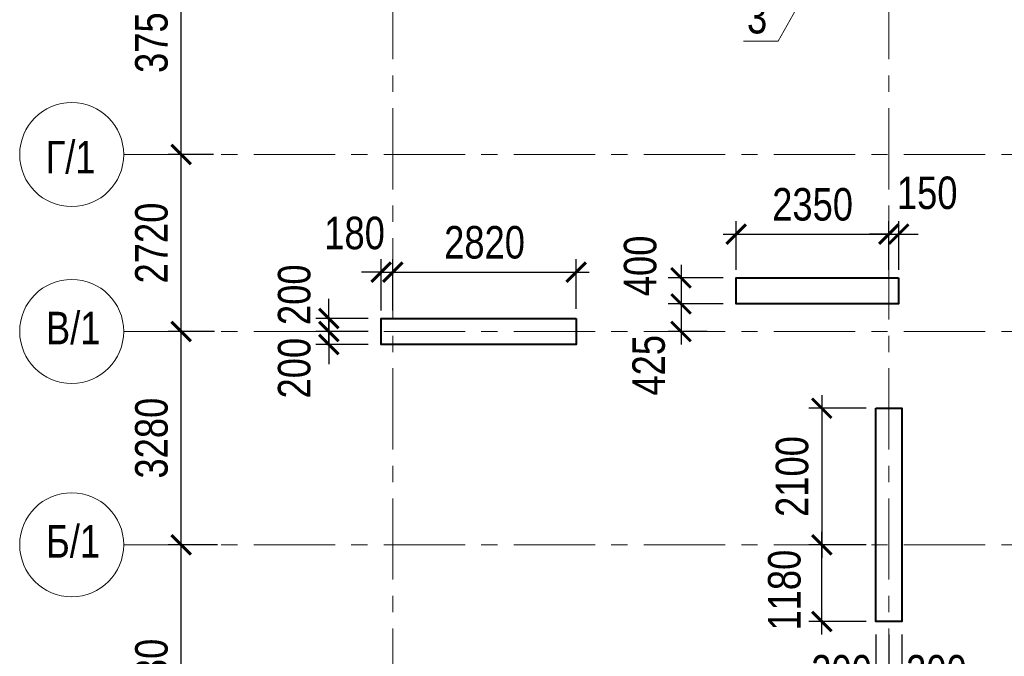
# Model space of a CAD drawing. Header units: inches. Extents: x -7172153 to -7050982, y 6177127 to 6261127.
# Tile 4 of 15: x -7157162 to -7142017, y 6209024 to 6218812. Entities that reach past the tile are written whole.
import ezdxf

# ---------------------------------------------------------------- set-up
doc = ezdxf.new("R2010")
doc.units = ezdxf.units.IN
doc.header["$LTSCALE"] = 1000
doc.header["$MEASUREMENT"] = 0
doc.linetypes.add('CENTER', pattern=[2, 1.25, -0.25, 0.25, -0.25])
for name, color, linetype, lineweight in [('СК-040-С(тены)', 12, 'Continuous', 40), ('СК-043-С-ПИЛОНЫ', 5, 'Continuous', 40), ('СК-100-О(си)', 7, 'CENTER', 15), ('СК-110-О-РАЗМЕРЫ', 7, 'Continuous', 15), ('СК-400-Т(екст)', 7, 'Continuous', 20)]:
    doc.layers.add(name, color=color, linetype=linetype, lineweight=lineweight)
doc.styles.add('RUSS', font='arial.ttf', dxfattribs={"width": 0.8})
doc.dimstyles.new('100-200', dxfattribs={"dimscale": 0, "dimtxt": 500, "dimasz": 300, "dimexe": 200, "dimexo": 200, "dimgap": 200, "dimtad": 1, "dimdec": 0, "dimzin": 0, "dimdsep": 46, "dimtxsty": 'RUSS', "dimblk": 'ARCHTICK', "dimcen": 0.096, "dimdle": 200, "dimclrd": 7, "dimclre": 7, "dimclrt": 256, "dimadec": 0, "dimazin": 0, "dimtfac": 1, "dimtdec": 0, "dimtmove": 2, "dimatfit": 3, "dimldrblk": 'OBLIQUE', "dimfxl": 1, "dimtolj": 1, "dimtzin": 0, "dimarcsym": 0})

# ---------------------------------------------------------------- blocks, each defined once
blk = doc.blocks.new('_ArchTick')
at = {"color": 0, "linetype": 'ByBlock', "const_width": 0.15}
blk.add_lwpolyline([(-0.5, -0.5), (0.5, 0.5)], dxfattribs=at)
blk = doc.blocks.new('*D18')
at = {"layer": 'Defpoints', "color": 0, "transparency": 16777216}
for p in [(-7154678, 6220489), (-7153986, 6220489), (-7154237, 6216739)]:
    blk.add_point(p, dxfattribs=at)
at = {"layer": 'СК-110-О-РАЗМЕРЫ', "color": 7, "lineweight": -2, "transparency": 16777216}
for p, q in [((-7154678, 6216539), (-7154678, 6220689)), ((-7154186, 6220489), (-7154878, 6220489)), ((-7154437, 6216739), (-7154878, 6216739))]:
    blk.add_line(p, q, dxfattribs=at)
at = {"layer": 'СК-110-О-РАЗМЕРЫ', "color": 7, "lineweight": -2, "transparency": 16777216, "xscale": 300, "yscale": 300, "zscale": 300}
for p, rotation in [((-7154678, 6220489), 90), ((-7154678, 6216739), 270)]:
    blk.add_blockref('_ArchTick', p, dxfattribs=dict(at, rotation=rotation))
at = {"layer": 'СК-110-О-РАЗМЕРЫ', "transparency": 16777216, "insert": (-7155133, 6218614), "char_height": 500, "attachment_point": 5, "rotation": 90, "style": 'RUSS'}
blk.add_mtext('\\A1;3750', dxfattribs=at)
blk = doc.blocks.new('_Oblique')
at = {"color": 0, "linetype": 'ByBlock', "lineweight": -2}
blk.add_line((-0.5, -0.5), (0.5, 0.5), dxfattribs=at)
blk = doc.blocks.new('*D30')
at = {"layer": 'Defpoints', "color": 0, "transparency": 16777216}
for p in [(-7154678, 6210738), (-7153920, 6210738), (-7154149, 6206608)]:
    blk.add_point(p, dxfattribs=at)
at = {"layer": 'СК-110-О-РАЗМЕРЫ', "color": 7, "lineweight": -2, "transparency": 16777216}
for p, q in [((-7154678, 6206408), (-7154678, 6210938)), ((-7154120, 6210738), (-7154878, 6210738)), ((-7154349, 6206608), (-7154878, 6206608))]:
    blk.add_line(p, q, dxfattribs=at)
at = {"layer": 'СК-110-О-РАЗМЕРЫ', "color": 7, "lineweight": -2, "transparency": 16777216, "xscale": 300, "yscale": 300, "zscale": 300}
for p, rotation in [((-7154678, 6210738), 90), ((-7154678, 6206608), 270)]:
    blk.add_blockref('_ArchTick', p, dxfattribs=dict(at, rotation=rotation))
at = {"layer": 'СК-110-О-РАЗМЕРЫ', "transparency": 16777216, "insert": (-7155133, 6208673), "char_height": 500, "attachment_point": 5, "rotation": 90, "style": 'RUSS'}
blk.add_mtext('\\A1;4130', dxfattribs=at)
blk = doc.blocks.new('*D14')
at = {"layer": 'Defpoints', "color": 0, "transparency": 16777216}
for p in [(-7154678, 6214018), (-7153964, 6214018), (-7154261, 6210738)]:
    blk.add_point(p, dxfattribs=at)
at = {"layer": 'СК-110-О-РАЗМЕРЫ', "color": 7, "lineweight": -2, "transparency": 16777216}
for p, q in [((-7154678, 6210538), (-7154678, 6214218)), ((-7154164, 6214018), (-7154878, 6214018)), ((-7154461, 6210738), (-7154878, 6210738))]:
    blk.add_line(p, q, dxfattribs=at)
at = {"layer": 'СК-110-О-РАЗМЕРЫ', "color": 7, "lineweight": -2, "transparency": 16777216, "xscale": 300, "yscale": 300, "zscale": 300}
for p, rotation in [((-7154678, 6214018), 90), ((-7154678, 6210738), 270)]:
    blk.add_blockref('_ArchTick', p, dxfattribs=dict(at, rotation=rotation))
at = {"layer": 'СК-110-О-РАЗМЕРЫ', "transparency": 16777216, "insert": (-7155133, 6212378), "char_height": 500, "attachment_point": 5, "rotation": 90, "style": 'RUSS'}
blk.add_mtext('\\A1;3280', dxfattribs=at)
blk = doc.blocks.new('*D16')
at = {"layer": 'Defpoints', "color": 0, "transparency": 16777216}
for p in [(-7154678, 6216739), (-7153981, 6216739), (-7154227, 6214018)]:
    blk.add_point(p, dxfattribs=at)
at = {"layer": 'СК-110-О-РАЗМЕРЫ', "color": 7, "lineweight": -2, "transparency": 16777216}
for p, q in [((-7154678, 6213818), (-7154678, 6216939)), ((-7154181, 6216739), (-7154878, 6216739)), ((-7154427, 6214018), (-7154878, 6214018))]:
    blk.add_line(p, q, dxfattribs=at)
at = {"layer": 'СК-110-О-РАЗМЕРЫ', "color": 7, "lineweight": -2, "transparency": 16777216, "xscale": 300, "yscale": 300, "zscale": 300}
for p, rotation in [((-7154678, 6216739), 90), ((-7154678, 6214018), 270)]:
    blk.add_blockref('_ArchTick', p, dxfattribs=dict(at, rotation=rotation))
at = {"layer": 'СК-110-О-РАЗМЕРЫ', "transparency": 16777216, "insert": (-7155133, 6215378), "char_height": 500, "attachment_point": 5, "rotation": 90, "style": 'RUSS'}
blk.add_mtext('\\A1;2720', dxfattribs=at)
blk = doc.blocks.new('*D47')
at = {"layer": 'Defpoints', "color": 0, "transparency": 16777216}
for p in [(-7143942, 6212838), (-7144824, 6210738), (-7143942, 6210738)]:
    blk.add_point(p, dxfattribs=at)
at = {"layer": 'СК-110-О-РАЗМЕРЫ', "color": 7, "lineweight": -2, "transparency": 16777216}
for p, q in [((-7144824, 6213038), (-7144824, 6210538)), ((-7144142, 6212838), (-7145024, 6212838)), ((-7144142, 6210738), (-7145024, 6210738))]:
    blk.add_line(p, q, dxfattribs=at)
at = {"layer": 'СК-110-О-РАЗМЕРЫ', "color": 7, "lineweight": -2, "transparency": 16777216, "xscale": 300, "yscale": 300, "zscale": 300}
for p, rotation in [((-7144824, 6212838), 90), ((-7144824, 6210738), 270)]:
    blk.add_blockref('_ArchTick', p, dxfattribs=dict(at, rotation=rotation))
at = {"layer": 'СК-110-О-РАЗМЕРЫ', "transparency": 16777216, "insert": (-7145279, 6211788), "char_height": 500, "attachment_point": 5, "rotation": 90, "style": 'RUSS'}
blk.add_mtext('\\A1;2100', dxfattribs=at)
blk = doc.blocks.new('*D48')
at = {"layer": 'Defpoints', "color": 0, "transparency": 16777216}
for p in [(-7144823, 6210738), (-7143942, 6210738), (-7143942, 6209558)]:
    blk.add_point(p, dxfattribs=at)
at = {"layer": 'СК-110-О-РАЗМЕРЫ', "color": 7, "lineweight": -2, "transparency": 16777216}
for p, q in [((-7144823, 6209358), (-7144823, 6210938)), ((-7144142, 6210738), (-7145023, 6210738)), ((-7144142, 6209558), (-7145023, 6209558))]:
    blk.add_line(p, q, dxfattribs=at)
at = {"layer": 'СК-110-О-РАЗМЕРЫ', "color": 7, "lineweight": -2, "transparency": 16777216, "xscale": 300, "yscale": 300, "zscale": 300}
for p, rotation in [((-7144823, 6210738), 90), ((-7144823, 6209558), 270)]:
    blk.add_blockref('_ArchTick', p, dxfattribs=dict(at, rotation=rotation))
at = {"layer": 'СК-110-О-РАЗМЕРЫ', "transparency": 16777216, "insert": (-7145398, 6210041), "char_height": 500, "attachment_point": 5, "rotation": 90, "style": 'RUSS'}
blk.add_mtext('\\A1;1180', dxfattribs=at)
blk = doc.blocks.new('*D51')
at = {"layer": 'Defpoints', "color": 0, "transparency": 16777216}
for p in [(-7143792, 6215515), (-7146141, 6214768), (-7143792, 6214768)]:
    blk.add_point(p, dxfattribs=at)
at = {"layer": 'СК-110-О-РАЗМЕРЫ', "color": 7, "lineweight": -2, "transparency": 16777216}
for p, q in [((-7146141, 6214968), (-7146141, 6215715)), ((-7143792, 6214968), (-7143792, 6215715)), ((-7146341, 6215515), (-7143592, 6215515))]:
    blk.add_line(p, q, dxfattribs=at)
at = {"layer": 'СК-110-О-РАЗМЕРЫ', "color": 7, "lineweight": -2, "transparency": 16777216, "xscale": 300, "yscale": 300, "zscale": 300, "rotation": 180}
blk.add_blockref('_ArchTick', (-7146141, 6215515), dxfattribs=at)
at = {"layer": 'СК-110-О-РАЗМЕРЫ', "color": 7, "lineweight": -2, "transparency": 16777216, "xscale": 300, "yscale": 300, "zscale": 300}
blk.add_blockref('_ArchTick', (-7143792, 6215515), dxfattribs=at)
at = {"layer": 'СК-110-О-РАЗМЕРЫ', "transparency": 16777216, "insert": (-7144966, 6215970), "char_height": 500, "attachment_point": 5, "style": 'RUSS'}
blk.add_mtext('\\A1;2350', dxfattribs=at)
blk = doc.blocks.new('*D52')
at = {"layer": 'Defpoints', "color": 0, "transparency": 16777216}
for p in [(-7143641, 6215515), (-7143792, 6214768), (-7143641, 6214768)]:
    blk.add_point(p, dxfattribs=at)
at = {"layer": 'СК-110-О-РАЗМЕРЫ', "color": 7, "lineweight": -2, "transparency": 16777216}
for p, q in [((-7143792, 6214968), (-7143792, 6215715)), ((-7143641, 6214968), (-7143641, 6215715)), ((-7143792, 6215515), (-7144092, 6215515)), ((-7143792, 6215515), (-7143641, 6215515)), ((-7143641, 6215515), (-7143341, 6215515))]:
    blk.add_line(p, q, dxfattribs=at)
at = {"layer": 'СК-110-О-РАЗМЕРЫ', "color": 7, "lineweight": -2, "transparency": 16777216, "xscale": 300, "yscale": 300, "zscale": 300}
blk.add_blockref('_ArchTick', (-7143792, 6215515), dxfattribs=at)
at = {"layer": 'СК-110-О-РАЗМЕРЫ', "color": 7, "lineweight": -2, "transparency": 16777216, "xscale": 300, "yscale": 300, "zscale": 300, "rotation": 180}
blk.add_blockref('_ArchTick', (-7143641, 6215515), dxfattribs=at)
at = {"layer": 'СК-110-О-РАЗМЕРЫ', "transparency": 16777216, "insert": (-7143203, 6216147), "char_height": 500, "attachment_point": 5, "style": 'RUSS'}
blk.add_mtext('\\A1;150', dxfattribs=at)
blk = doc.blocks.new('*D65')
at = {"layer": 'Defpoints', "color": 0, "transparency": 16777216}
for p in [(-7146143, 6214843), (-7146990, 6214443), (-7146143, 6214443)]:
    blk.add_point(p, dxfattribs=at)
at = {"layer": 'СК-110-О-РАЗМЕРЫ', "color": 7, "lineweight": -2, "transparency": 16777216}
for p, q in [((-7146990, 6215043), (-7146990, 6214243)), ((-7146343, 6214843), (-7147190, 6214843)), ((-7146343, 6214443), (-7147190, 6214443))]:
    blk.add_line(p, q, dxfattribs=at)
at = {"layer": 'СК-110-О-РАЗМЕРЫ', "color": 7, "lineweight": -2, "transparency": 16777216, "xscale": 300, "yscale": 300, "zscale": 300}
for p, rotation in [((-7146990, 6214843), 90), ((-7146990, 6214443), 270)]:
    blk.add_blockref('_ArchTick', p, dxfattribs=dict(at, rotation=rotation))
at = {"layer": 'СК-110-О-РАЗМЕРЫ', "transparency": 16777216, "insert": (-7147616, 6215026), "char_height": 500, "attachment_point": 5, "rotation": 90, "style": 'RUSS'}
blk.add_mtext('\\A1;400', dxfattribs=at)
blk = doc.blocks.new('*D66')
at = {"layer": 'Defpoints', "color": 0, "transparency": 16777216}
for p in [(-7146143, 6214443), (-7146990, 6214018), (-7146386, 6214018)]:
    blk.add_point(p, dxfattribs=at)
at = {"layer": 'СК-110-О-РАЗМЕРЫ', "color": 7, "lineweight": -2, "transparency": 16777216}
for p, q in [((-7146990, 6214643), (-7146990, 6213818)), ((-7146343, 6214443), (-7147190, 6214443)), ((-7146586, 6214018), (-7147190, 6214018))]:
    blk.add_line(p, q, dxfattribs=at)
at = {"layer": 'СК-110-О-РАЗМЕРЫ', "color": 7, "lineweight": -2, "transparency": 16777216, "xscale": 300, "yscale": 300, "zscale": 300}
for p, rotation in [((-7146990, 6214443), 90), ((-7146990, 6214018), 270)]:
    blk.add_blockref('_ArchTick', p, dxfattribs=dict(at, rotation=rotation))
at = {"layer": 'СК-110-О-РАЗМЕРЫ', "transparency": 16777216, "insert": (-7147485, 6213498), "char_height": 500, "attachment_point": 5, "rotation": 90, "style": 'RUSS'}
blk.add_mtext('\\A1;425', dxfattribs=at)
blk = doc.blocks.new('*D69')
at = {"layer": 'Defpoints', "color": 0, "transparency": 16777216}
for p in [(-7151603, 6214218), (-7152408, 6214018), (-7151602, 6214018)]:
    blk.add_point(p, dxfattribs=at)
at = {"layer": 'СК-110-О-РАЗМЕРЫ', "color": 7, "lineweight": -2, "transparency": 16777216}
for p, q in [((-7152408, 6214218), (-7152408, 6214518)), ((-7151803, 6214218), (-7152608, 6214218)), ((-7152408, 6214218), (-7152408, 6214018)), ((-7151802, 6214018), (-7152608, 6214018)), ((-7152408, 6214018), (-7152408, 6213718))]:
    blk.add_line(p, q, dxfattribs=at)
at = {"layer": 'СК-110-О-РАЗМЕРЫ', "color": 7, "lineweight": -2, "transparency": 16777216, "xscale": 300, "yscale": 300, "zscale": 300}
for p, rotation in [((-7152408, 6214218), 270), ((-7152408, 6214018), 90)]:
    blk.add_blockref('_ArchTick', p, dxfattribs=dict(at, rotation=rotation))
at = {"layer": 'СК-110-О-РАЗМЕРЫ', "transparency": 16777216, "insert": (-7152937, 6214583), "char_height": 500, "attachment_point": 5, "rotation": 90, "style": 'RUSS'}
blk.add_mtext('\\A1;200', dxfattribs=at)
blk = doc.blocks.new('*D70')
at = {"layer": 'Defpoints', "color": 0, "transparency": 16777216}
for p in [(-7152408, 6214018), (-7151602, 6214018), (-7151602, 6213818)]:
    blk.add_point(p, dxfattribs=at)
at = {"layer": 'СК-110-О-РАЗМЕРЫ', "color": 7, "lineweight": -2, "transparency": 16777216}
for p, q in [((-7152408, 6214018), (-7152408, 6214318)), ((-7151802, 6214018), (-7152608, 6214018)), ((-7152408, 6213818), (-7152408, 6214018)), ((-7151802, 6213818), (-7152608, 6213818)), ((-7152408, 6213818), (-7152408, 6213518))]:
    blk.add_line(p, q, dxfattribs=at)
at = {"layer": 'СК-110-О-РАЗМЕРЫ', "color": 7, "lineweight": -2, "transparency": 16777216, "xscale": 300, "yscale": 300, "zscale": 300}
for p, rotation in [((-7152408, 6214018), 270), ((-7152408, 6213818), 90)]:
    blk.add_blockref('_ArchTick', p, dxfattribs=dict(at, rotation=rotation))
at = {"layer": 'СК-110-О-РАЗМЕРЫ', "transparency": 16777216, "insert": (-7152937, 6213454), "char_height": 500, "attachment_point": 5, "rotation": 90, "style": 'RUSS'}
blk.add_mtext('\\A1;200', dxfattribs=at)
blk = doc.blocks.new('*D71')
at = {"layer": 'Defpoints', "color": 0, "transparency": 16777216}
for p in [(-7148602, 6214931), (-7151422, 6214143), (-7148602, 6214168)]:
    blk.add_point(p, dxfattribs=at)
at = {"layer": 'СК-110-О-РАЗМЕРЫ', "color": 7, "lineweight": -2, "transparency": 16777216}
for p, q in [((-7151422, 6214343), (-7151422, 6215131)), ((-7148602, 6214368), (-7148602, 6215131)), ((-7151622, 6214931), (-7148402, 6214931))]:
    blk.add_line(p, q, dxfattribs=at)
at = {"layer": 'СК-110-О-РАЗМЕРЫ', "color": 7, "lineweight": -2, "transparency": 16777216, "xscale": 300, "yscale": 300, "zscale": 300, "rotation": 180}
blk.add_blockref('_ArchTick', (-7151422, 6214931), dxfattribs=at)
at = {"layer": 'СК-110-О-РАЗМЕРЫ', "color": 7, "lineweight": -2, "transparency": 16777216, "xscale": 300, "yscale": 300, "zscale": 300}
blk.add_blockref('_ArchTick', (-7148602, 6214931), dxfattribs=at)
at = {"layer": 'СК-110-О-РАЗМЕРЫ', "transparency": 16777216, "insert": (-7150012, 6215386), "char_height": 500, "attachment_point": 5, "style": 'RUSS'}
blk.add_mtext('\\A1;2820', dxfattribs=at)
blk = doc.blocks.new('*D72')
at = {"layer": 'Defpoints', "color": 0, "transparency": 16777216}
for p in [(-7151422, 6214931), (-7151602, 6214143), (-7151422, 6214143)]:
    blk.add_point(p, dxfattribs=at)
at = {"layer": 'СК-110-О-РАЗМЕРЫ', "color": 7, "lineweight": -2, "transparency": 16777216}
for p, q in [((-7151602, 6214343), (-7151602, 6215131)), ((-7151422, 6214343), (-7151422, 6215131)), ((-7151602, 6214931), (-7151902, 6214931)), ((-7151602, 6214931), (-7151422, 6214931)), ((-7151422, 6214931), (-7151122, 6214931))]:
    blk.add_line(p, q, dxfattribs=at)
at = {"layer": 'СК-110-О-РАЗМЕРЫ', "color": 7, "lineweight": -2, "transparency": 16777216, "xscale": 300, "yscale": 300, "zscale": 300}
blk.add_blockref('_ArchTick', (-7151602, 6214931), dxfattribs=at)
at = {"layer": 'СК-110-О-РАЗМЕРЫ', "color": 7, "lineweight": -2, "transparency": 16777216, "xscale": 300, "yscale": 300, "zscale": 300, "rotation": 180}
blk.add_blockref('_ArchTick', (-7151422, 6214931), dxfattribs=at)
at = {"layer": 'СК-110-О-РАЗМЕРЫ', "transparency": 16777216, "insert": (-7152011, 6215529), "char_height": 500, "attachment_point": 5, "style": 'RUSS'}
blk.add_mtext('\\A1;180', dxfattribs=at)
blk = doc.blocks.new('*D73')
at = {"layer": 'Defpoints', "color": 0, "transparency": 16777216}
for p in [(-7143992, 6209558), (-7143792, 6209558), (-7143792, 6208341)]:
    blk.add_point(p, dxfattribs=at)
at = {"layer": 'СК-110-О-РАЗМЕРЫ', "color": 7, "lineweight": -2, "transparency": 16777216}
for p, q in [((-7143992, 6209358), (-7143992, 6208141)), ((-7143792, 6209358), (-7143792, 6208141)), ((-7143992, 6208341), (-7144292, 6208341)), ((-7143992, 6208341), (-7143792, 6208341)), ((-7143792, 6208341), (-7143492, 6208341))]:
    blk.add_line(p, q, dxfattribs=at)
at = {"layer": 'СК-110-О-РАЗМЕРЫ', "color": 7, "lineweight": -2, "transparency": 16777216, "xscale": 300, "yscale": 300, "zscale": 300}
blk.add_blockref('_ArchTick', (-7143992, 6208341), dxfattribs=at)
at = {"layer": 'СК-110-О-РАЗМЕРЫ', "color": 7, "lineweight": -2, "transparency": 16777216, "xscale": 300, "yscale": 300, "zscale": 300, "rotation": 180}
blk.add_blockref('_ArchTick', (-7143792, 6208341), dxfattribs=at)
at = {"layer": 'СК-110-О-РАЗМЕРЫ', "transparency": 16777216, "insert": (-7144521, 6208790), "char_height": 500, "attachment_point": 5, "style": 'RUSS'}
blk.add_mtext('\\A1;200', dxfattribs=at)
blk = doc.blocks.new('*D74')
at = {"layer": 'Defpoints', "color": 0, "transparency": 16777216}
for p in [(-7143792, 6209558), (-7143592, 6209558), (-7143792, 6208341)]:
    blk.add_point(p, dxfattribs=at)
at = {"layer": 'СК-110-О-РАЗМЕРЫ', "color": 7, "lineweight": -2, "transparency": 16777216}
for p, q in [((-7143792, 6209358), (-7143792, 6208141)), ((-7143592, 6209358), (-7143592, 6208141)), ((-7143792, 6208341), (-7144092, 6208341)), ((-7143592, 6208341), (-7143792, 6208341)), ((-7143592, 6208341), (-7143292, 6208341))]:
    blk.add_line(p, q, dxfattribs=at)
at = {"layer": 'СК-110-О-РАЗМЕРЫ', "color": 7, "lineweight": -2, "transparency": 16777216, "xscale": 300, "yscale": 300, "zscale": 300}
blk.add_blockref('_ArchTick', (-7143792, 6208341), dxfattribs=at)
at = {"layer": 'СК-110-О-РАЗМЕРЫ', "color": 7, "lineweight": -2, "transparency": 16777216, "xscale": 300, "yscale": 300, "zscale": 300, "rotation": 180}
blk.add_blockref('_ArchTick', (-7143592, 6208341), dxfattribs=at)
at = {"layer": 'СК-110-О-РАЗМЕРЫ', "transparency": 16777216, "insert": (-7143062, 6208790), "char_height": 500, "attachment_point": 5, "style": 'RUSS'}
blk.add_mtext('\\A1;200', dxfattribs=at)
blk = doc.blocks.new('A$Cf0ff08b7')
at = {"layer": 'СК-110-О-РАЗМЕРЫ'}
for q in [(6880, 13581), (5392, 11871)]:
    blk.add_line((5925, 11871), q, dxfattribs=at)
at = {"layer": 'СК-400-Т(екст)', "style": 'RUSS', "width": 0.8}
blk.add_text('3', height=500, dxfattribs=at).set_placement((5447, 11992))

msp = doc.modelspace()

# ---------------------------------------------------------------- linework, layer by layer
at = {"layer": 'СК-040-С(тены)', "color": 4}
msp.add_lwpolyline([(-7143991.9, 6212838.1), (-7143591.9, 6212838.1), (-7143591.9, 6209558.3), (-7143991.9, 6209558.3)], close=True, dxfattribs=at)
at = {"layer": 'СК-043-С-ПИЛОНЫ'}
for points in [[(-7143643.2, 6214843.3), (-7143643.2, 6214443.3), (-7146143.2, 6214443.3), (-7146143.2, 6214843.3)], [(-7148601.6, 6214218.3), (-7148600.6, 6213818.3), (-7151601.6, 6213818.3), (-7151602.6, 6214218.3)]]:
    msp.add_lwpolyline(points, close=True, dxfattribs=at)
at = {"layer": 'СК-100-О(си)', "linetype": 'CENTER'}
for p, q in [((-7151421.8, 6253452.6), (-7151421.8, 6183847)), ((-7143791.5, 6253452.6), (-7143791.5, 6183847)), ((-7155562, 6216738.6), (-7128237, 6216738.6)), ((-7155562, 6214018.3), (-7128237, 6214018.3)), ((-7155562, 6210738.3), (-7128237, 6210738.3))]:
    msp.add_line(p, q, dxfattribs=at)
at = {"layer": 'СК-100-О(си)', "linetype": 'Continuous'}
for centre in [(-7156362, 6216738.6), (-7156362, 6214018.3), (-7156362, 6210738.3)]:
    msp.add_circle(centre, 800, dxfattribs=at)

# ---------------------------------------------------------------- block references
at = {"layer": 'СК-110-О-РАЗМЕРЫ'}
msp.add_blockref('A$Cf0ff08b7', (-7151421.8, 6206608.3), dxfattribs=at)

# ---------------------------------------------------------------- texts
at = {"layer": 'СК-400-Т(екст)', "style": 'RUSS', "width": 0.8}
for s, p in [('Г/1', (-7156763.7, 6216448.8)), ('В/1', (-7156758.2, 6213821)), ('Б/1', (-7156758.2, 6210541))]:
    msp.add_text(s, height=500, dxfattribs=at).set_placement(p)

# ---------------------------------------------------------------- dimensions: what is measured, and where the dimension line sits
at = {"layer": 'СК-110-О-РАЗМЕРЫ'}
for base, p1, p2, override, picture, middle in [((-7154677.8, 6220488.6), (-7154237.1, 6216738.6), (-7153985.5, 6220488.6), {"dimscale": 1, "dimtxsty": 'RUSS'}, '*D18', (-7155133.2, 6218613.6)), ((-7154677.8, 6216738.6), (-7154226.9, 6214018.3), (-7153980.7, 6216738.6), {"dimscale": 1, "dimtxsty": 'RUSS'}, '*D16', (-7155133.1, 6215378.4)), ((-7154677.8, 6214018.3), (-7154261, 6210738.3), (-7153964.1, 6214018.3), {"dimscale": 1, "dimtxsty": 'RUSS'}, '*D14', (-7155133.2, 6212378.3)), ((-7144823.8, 6210738.3), (-7143941.9, 6212838.1), (-7143941.9, 6210738.3), {"dimscale": 1}, '*D47', (-7145279.1, 6211788.2)), ((-7154677.8, 6210738.3), (-7154149.4, 6206608.3), (-7153919.7, 6210738.3), {"dimscale": 1, "dimtxsty": 'RUSS'}, '*D30', (-7155133.2, 6208673.3))]:
    dim = msp.add_linear_dim(base=base, p1=p1, p2=p2, angle=90, dimstyle='100-200', override=override, dxfattribs=at)
    dim.commit()
    dim.dimension.update_dxf_attribs({"geometry": picture, "text_midpoint": middle})
for base, p1, p2, picture, middle in [((-7143641.2, 6215515), (-7143791.5, 6214768.3), (-7143641.2, 6214768.3), '*D52', (-7143203.2, 6216146.8)), ((-7151421.8, 6214930.7), (-7151601.6, 6214143.3), (-7151421.8, 6214143.3), '*D72', (-7152011.3, 6215528.9)), ((-7143791.5, 6208341.1), (-7143991.9, 6209558.3), (-7143791.5, 6209558.3), '*D73', (-7144521, 6208789.7))]:
    dim = msp.add_linear_dim(base=base, p1=p1, p2=p2, dimstyle='100-200', override={"dimscale": 1}, dxfattribs=at)
    dim.commit()
    dim.dimension.update_dxf_attribs({"geometry": picture, "text_midpoint": middle, "dimtype": 160})
for base, p1, p2, picture, middle in [((-7143791.5, 6215515), (-7146141.2, 6214768.3), (-7143791.5, 6214768.3), '*D51', (-7144966.4, 6215970.5)), ((-7148601.6, 6214930.7), (-7151421.8, 6214143.3), (-7148601.6, 6214168.3), '*D71', (-7150011.7, 6215386))]:
    dim = msp.add_linear_dim(base=base, p1=p1, p2=p2, dimstyle='100-200', override={"dimscale": 1}, dxfattribs=at)
    dim.commit()
    dim.dimension.update_dxf_attribs({"geometry": picture, "text_midpoint": middle})
for base, p1, p2, angle, picture, middle in [((-7146990.5, 6214443.3), (-7146143.2, 6214843.3), (-7146143.2, 6214443.3), 90, '*D65', (-7147616.3, 6215025.7)), ((-7152407.7, 6214018.3), (-7151602.6, 6214218.3), (-7151601.6, 6214018.3), 90, '*D69', (-7152937.4, 6214583)), ((-7146990.5, 6214018.3), (-7146143.2, 6214443.3), (-7146386.4, 6214018.3), 90, '*D66', (-7147485.3, 6213498.3)), ((-7152407.7, 6214018.3), (-7151601.6, 6213818.3), (-7151601.6, 6214018.3), 270, '*D70', (-7152937.4, 6213453.6)), ((-7144823.4, 6210738.3), (-7143941.9, 6209558.3), (-7143941.9, 6210738.3), 90, '*D48', (-7145398.2, 6210041.2)), ((-7143791.5, 6208341.1), (-7143591.9, 6209558.3), (-7143791.5, 6209558.3), 180, '*D74', (-7143062, 6208789.7))]:
    dim = msp.add_linear_dim(base=base, p1=p1, p2=p2, angle=angle, dimstyle='100-200', override={"dimscale": 1}, dxfattribs=at)
    dim.commit()
    dim.dimension.update_dxf_attribs({"geometry": picture, "text_midpoint": middle, "dimtype": 160})

doc.saveas('drawing.dxf')
